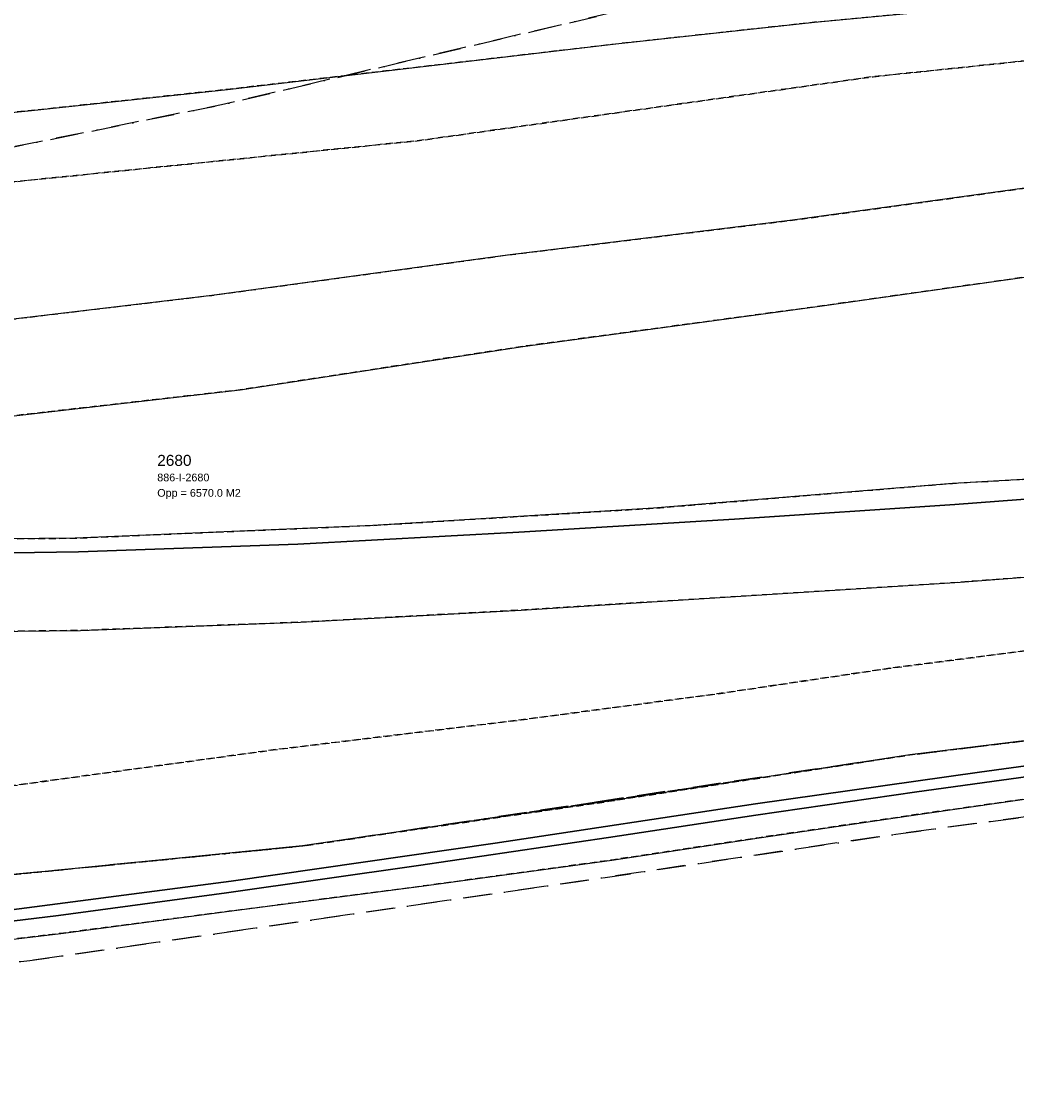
# Model space of a CAD drawing. Header units: millimetres. Extents: x 147731170 to 148246816, y 410327848 to 410827848.
# Tile 40 of 79: x 148017789 to 148062930, y 410369871 to 410418735. Entities that reach past the tile are written whole.
import ezdxf

# ---------------------------------------------------------------- set-up
doc = ezdxf.new("R2010")
doc.units = ezdxf.units.MM
doc.header["$LTSCALE"] = 100
doc.linetypes.add('BORDER', pattern=[44.45, 12.7, -6.35, 12.7, -6.35, 0, -6.35])
doc.linetypes.add('HIDDEN2', pattern=[4.7625, 3.175, -1.5875])
for name, color, linetype in [('BEGROEIDTERREINDEEL', 3, 'HIDDEN2'), ('KADASTRALE_CODE', 7, 'Continuous'), ('KADASTRALE_OPPERVLAK', 7, 'Continuous'), ('ONDERSTEUNENDWATERDEEL', 7, 'Continuous'), ('ONDERSTEUNENDWEGDEEL', 7, 'Continuous'), ('PERCEEL', 210, 'BORDER'), ('PERCEELNUMMER', 7, 'Continuous'), ('WATERDEEL', 5, 'Continuous'), ('WEGDEEL', 8, 'Continuous')]:
    doc.layers.add(name, color=color, linetype=linetype)
doc.styles.get("Standard").update_dxf_attribs({"font": 'arial.ttf'})

msp = doc.modelspace()

# ---------------------------------------------------------------- linework, layer by layer
at = {"layer": 'BEGROEIDTERREINDEEL', "flags": 128}
for points in [[(147735381, 410545230), (147737402, 410540473), (147738757, 410537116), (147754091, 410530497), (147780302, 410511850), (147802784, 410491180), (147828569, 410467313), (147853915, 410447717), (147856185, 410446839), (147858450, 410445947), (147860709, 410445040), (147862962, 410444118), (147865209, 410443182), (147867450, 410442232), (147869685, 410441267), (147873845, 410439509), (147888405, 410432337), (147893507, 410430415), (147907023, 410424650), (147928919, 410417327), (147945247, 410413917), (147957534, 410412132), (147968164, 410411064), (147980255, 410409995), (147992417, 410409772), (148004886, 410410141), (148016740, 410411393), (148035850, 410413335), (148056434, 410416233), (148068145, 410417454), (148079299, 410418073), (148097137, 410419086), (148110831, 410419377), (148123673, 410418517), (148134657, 410417168), (148142528, 410415758), (148156505, 410412170), (148167890, 410408899), (148171372, 410407661), (148178991, 410404707), (148179373, 410405520), (148179445, 410405482), (148179975, 410406547), (148178485, 410407367), (148177397, 410408029), (148176737, 410408396), (148175971, 410408746), (148173927, 410409513), (148168751, 410411408), (148161172, 410413858), (148152916, 410416138), (148144581, 410418082), (148135896, 410419638), (148127763, 410420772), (148118375, 410421655), (148109983, 410422082), (148101805, 410422115), (148093661, 410421787), (148085272, 410421323), (148076923, 410420723), (148074578, 410420629), (148071523, 410420356), (148062626, 410419540), (148053766, 410418703), (148044895, 410417732), (148036015, 410416692), (148027129, 410415656), (148018242, 410414696), (148009319, 410413803), (148000347, 410413178), (147991425, 410412887), (147982429, 410412990), (147973479, 410413423), (147964534, 410414214), (147955608, 410415321), (147946793, 410416771), (147938027, 410418632), (147929305, 410420729), (147920687, 410423195), (147912162, 410426034), (147903764, 410429122), (147895464, 410432540), (147887274, 410436272), (147879321, 410440348), (147876631, 410441423), (147873795, 410442229), (147870937, 410442860), (147867861, 410443746), (147864619, 410445378), (147856644, 410450561), (147848485, 410456335), (147840502, 410462419), (147833981, 410467856), (147826456, 410474563), (147819189, 410481435), (147813013, 410487394), (147806997, 410493332), (147799724, 410500254), (147792723, 410506702), (147785065, 410513231), (147781134, 410516321), (147777950, 410518777), (147775601, 410520454), (147774665, 410521122), (147765972, 410527127), (147758157, 410532501), (147749080, 410538768), (147745766, 410541052), (147743707, 410542559), (147742989, 410543164), (147741417, 410544490), (147738182, 410547396), (147733951, 410551198), (147732000, 410552953), (147731816, 410553119), (147731816, 410545701), (147732066, 410545420), (147732142, 410545320), (147732382, 410545164), (147731816, 410544714), (147731816, 410543639), (147732559, 410544205), (147733348, 410544806), (147733960, 410544132), (147735381, 410545230)], [(147731816, 410465515), (147818517, 410447750), (147831097, 410445198), (147840757, 410442871), (147850441, 410440431), (147859161, 410437428), (147870630, 410432552), (147882124, 410427022), (147893475, 410421629), (147905715, 410416718), (147917868, 410412505), (147926694, 410410032), (147934981, 410408295), (147946406, 410405640), (147952246, 410404385), (147962476, 410404031), (147975082, 410403104), (147987718, 410402896), (148000093, 410403306), (148013712, 410404795), (148026423, 410406310), (148039844, 410408140), (148052768, 410409719), (148066699, 410411641), (148080237, 410413300), (148094265, 410414846), (148106432, 410415850), (148120952, 410416085), (148133123, 410414956), (148146016, 410413032), (148156445, 410410560), (148167203, 410407479), (148178588, 410403871), (148178991, 410404707), (148171372, 410407661), (148167890, 410408899), (148156505, 410412170), (148142528, 410415758), (148134657, 410417168), (148123673, 410418517), (148110831, 410419377), (148097137, 410419086), (148079299, 410418073), (148068145, 410417454), (148056434, 410416233), (148035850, 410413335), (148016740, 410411393), (148004886, 410410141), (147992417, 410409772), (147980255, 410409995), (147968164, 410411064), (147957534, 410412132), (147945247, 410413917), (147928919, 410417327), (147907023, 410424650), (147893507, 410430415), (147888405, 410432337), (147873845, 410439509), (147869685, 410441267), (147867450, 410442232), (147865209, 410443182), (147862962, 410444118), (147860709, 410445040), (147858450, 410445947), (147856185, 410446839), (147853915, 410447717), (147849671, 410449313), (147845408, 410450858), (147841127, 410452352), (147836828, 410453795), (147832512, 410455186), (147828180, 410456525), (147823832, 410457812), (147794514, 410466115), (147773456, 410471529), (147747461, 410476448), (147731816, 410479427), (147731816, 410465515)], [(148161313, 410367011), (148171543, 410385063), (148162591, 410388491), (148155726, 410390301), (148145734, 410392243), (148138264, 410393595), (148129053, 410394881), (148113261, 410394854), (148099966, 410394195), (148085505, 410392847), (148073572, 410391501), (148057175, 410389390), (148049358, 410388230), (148040465, 410387051), (148029213, 410385687), (148015926, 410383863), (148003028, 410382705), (147988540, 410381945), (147974002, 410382080), (147963390, 410383870), (147951817, 410385220), (147938686, 410389007), (147922177, 410392937), (147910859, 410397148), (147897963, 410401525), (147884587, 410407160), (147868263, 410414929), (147860934, 410417946), (147854748, 410419883), (147843978, 410422939), (147833710, 410425387), (147830148, 410426236), (147822567, 410427036), (147731816, 410445624), (147731816, 410327848), (147731816, 410327848), (147731816, 410437191), (147732297, 410437087), (147791135, 410424568), (147803381, 410423049), (147832577, 410417924), (147840352, 410416864), (147852567, 410415261), (147857780, 410414025), (147860113, 410413035), (147870765, 410408308), (147882433, 410403898), (147897745, 410396712), (147907005, 410393308), (147908949, 410392594), (147921267, 410388157), (147935675, 410384728), (147949846, 410381407), (147955172, 410380357), (147961151, 410379178), (147974799, 410377685), (147987701, 410377437), (148004007, 410378272), (148016410, 410379932), (148030541, 410381328), (148044436, 410383354), (148058086, 410385458), (148072541, 410387227), (148086268, 410389301), (148099243, 410390704), (148113873, 410391629), (148128268, 410391398), (148135881, 410390164), (148141401, 410387561), (148146414, 410382697), (148151374, 410378310), (148156770, 410371632), (148161313, 410367011)], [(147835977, 410438639), (147835680, 410436900), (147833710, 410425387), (147843978, 410422939), (147854748, 410419883), (147860934, 410417946), (147868263, 410414929), (147884587, 410407160), (147897963, 410401525), (147910859, 410397148), (147922177, 410392937), (147938686, 410389007), (147951817, 410385220), (147963390, 410383870), (147974002, 410382080), (147988540, 410381945), (148003028, 410382705), (148015926, 410383863), (148029213, 410385687), (148040465, 410387051), (148049358, 410388230), (148057175, 410389390), (148073572, 410391501), (148064244, 410391890), (148077243, 410393044), (148088349, 410394159), (148100802, 410395455), (148114427, 410396245), (148125431, 410396168), (148138152, 410395239), (148150698, 410392709), (148161218, 410389704), (148171839, 410385627), (148172180, 410386735), (148169021, 410387960), (148159541, 410391167), (148149904, 410393745), (148140075, 410395713), (148130174, 410396978), (148120171, 410397648), (148110168, 410397649), (148100211, 410397076), (148090270, 410395996), (148080322, 410394877), (148070370, 410394062), (148060374, 410393296), (148050432, 410392661), (148040462, 410392033), (148030450, 410391481), (148020458, 410391106), (148010476, 410391002), (148000469, 410391070), (147990482, 410391528), (147980532, 410392572), (147970684, 410393884), (147960808, 410395622), (147950990, 410397690), (147941290, 410400108), (147931706, 410402942), (147922122, 410405776), (147912662, 410409079), (147903294, 410412579), (147894002, 410416358), (147884788, 410420258), (147875758, 410424524), (147866620, 410428624), (147857315, 410432247), (147847816, 410435458), (147838173, 410438148), (147835977, 410438639)], [(148174954, 410393687), (148172982, 410394597), (148173169, 410394944), (148174563, 410394311), (148176871, 410400050), (148176343, 410400338), (148176675, 410401075), (148166079, 410404346), (148155885, 410406895), (148144701, 410409324), (148133406, 410411088), (148119979, 410411879), (148107671, 410411897), (148094507, 410410761), (148081459, 410409372), (148067139, 410407676), (148054108, 410405831), (148040540, 410403994), (148027704, 410402023), (148013879, 410400440), (148001033, 410399138), (147987724, 410398586), (147976400, 410398603), (147970434, 410398731), (147963711, 410399114), (147963374, 410399133), (147963710, 410399088), (147970385, 410398201), (147977053, 410397140), (147985184, 410396373), (147994959, 410395719), (148007100, 410395180), (148020223, 410395292), (148033727, 410395871), (148046469, 410396649), (148060023, 410397780), (148071696, 410398446), (148082337, 410399724), (148093769, 410400859), (148105078, 410402219), (148116982, 410402095), (148129209, 410401671), (148140762, 410400229), (148153251, 410397702), (148163990, 410394198), (148170880, 410391672), (148172456, 410391676), (148173919, 410392339), (148174954, 410393687)], [(148019460, 410327848), (148086529, 410370780), (148086419, 410373225), (148086308, 410375736), (148085892, 410378145), (148084643, 410380439), (148082536, 410382867), (148079357, 410385586), (148074636, 410384967), (148066230, 410383868), (148058554, 410382775), (148051251, 410381703), (148044568, 410380689), (148035934, 410379500), (148027203, 410378362), (148019570, 410377360), (148011196, 410376360), (148004777, 410375769), (147997017, 410375296), (147990333, 410375135), (147984808, 410375118), (147978134, 410375401), (147973787, 410373647), (147971062, 410370501), (147969213, 410367419), (147969276, 410363513), (147969637, 410359866), (147968359, 410358365), (147966731, 410356843), (147970969, 410350079), (147974899, 410343805), (147982957, 410330943), (147980921, 410329437), (147972508, 410342285), (147949349, 410327848), (148019460, 410327848)]]:
    msp.add_lwpolyline(points, dxfattribs=at)
at = {"layer": 'ONDERSTEUNENDWATERDEEL', "flags": 128}
for points in [[(148113873, 410391629), (148099243, 410390704), (148086268, 410389301), (148072541, 410387227), (148058086, 410385458), (148044436, 410383354), (148030541, 410381328), (148016410, 410379932)], [(148015576, 410378199), (148027297, 410379728), (148039275, 410381453), (148051095, 410383232), (148061247, 410384682), (148074072, 410386436), (148084215, 410387758), (148097052, 410389305), (148107625, 410390127), (148115365, 410390306)], [(148112523, 410389699), (148106499, 410389566), (148101887, 410389259), (148095373, 410388609), (148089833, 410387957), (148082811, 410387075), (148074500, 410385989), (148066095, 410384850), (148058411, 410383780), (148051100, 410382727), (148044414, 410381715), (148035798, 410380435), (148027088, 410379194), (148019466, 410378178), (148011110, 410377164)], [(148011196, 410376360), (148019570, 410377360), (148027203, 410378362), (148035934, 410379500), (148044568, 410380689), (148051251, 410381703), (148058554, 410382775), (148066230, 410383868), (148074636, 410384967), (148079357, 410385586), (148082941, 410386056), (148089939, 410387079), (148095469, 410387729), (148101959, 410388359), (148106542, 410388652), (148111941, 410388966)]]:
    msp.add_lwpolyline(points, dxfattribs=at)
at = {"layer": 'ONDERSTEUNENDWEGDEEL', "flags": 128}
for points in [[(148178588, 410403871), (148167203, 410407479), (148156445, 410410560), (148146016, 410413032), (148133123, 410414956), (148120952, 410416085), (148106432, 410415850), (148094265, 410414846), (148080237, 410413300), (148066699, 410411641), (148052768, 410409719), (148039844, 410408140), (148026423, 410406310), (148013712, 410404795), (148000093, 410403306), (147987718, 410402896), (147975082, 410403104), (147962476, 410404031), (147952246, 410404385), (147946406, 410405640), (147934981, 410408295)], [(147927373, 410408841), (147945774, 410403758), (147953430, 410401643), (147963374, 410399133), (147963711, 410399114), (147970434, 410398731), (147976400, 410398603), (147987724, 410398586), (148001033, 410399138), (148013879, 410400440), (148027704, 410402023), (148040540, 410403994), (148054108, 410405831), (148067139, 410407676), (148081459, 410409372), (148094507, 410410761), (148107671, 410411897), (148119979, 410411879)], [(148116982, 410402095), (148105078, 410402219), (148093769, 410400859), (148082337, 410399724), (148071696, 410398446), (148060023, 410397780), (148046469, 410396649), (148033727, 410395871), (148020223, 410395292), (148007100, 410395180), (147994959, 410395719), (147985184, 410396373), (147977053, 410397140), (147970385, 410398201), (147963710, 410399088), (147963374, 410399133), (147953430, 410401643), (147945774, 410403758), (147927373, 410408841)], [(147932673, 410406237), (147942165, 410403582), (147951843, 410401096), (147961379, 410399101), (147971168, 410397357), (147980907, 410396047), (147990713, 410395072), (148000547, 410394638), (148010227, 410394512), (148010411, 410394520), (148020376, 410394674), (148030323, 410395028), (148040357, 410395560), (148050135, 410396152), (148060137, 410396818), (148070123, 410397572), (148080102, 410398441), (148089876, 410399509), (148099930, 410400579), (148110130, 410401197)]]:
    msp.add_lwpolyline(points, dxfattribs=at)
at = {"layer": 'PERCEEL', "flags": 128}
for points in [[(147731816, 410437295), (147791135, 410424568), (147803381, 410423049), (147819930, 410420049), (147832577, 410417924), (147849189, 410415808), (147857780, 410414025), (147860113, 410413035), (147874544, 410407128), (147875156, 410407068), (147900430, 410405926), (147925769, 410406005), (147930940, 410405289), (147935372, 410404676), (147947086, 410403055), (147980054, 410400702), (148002238, 410409968), (148026862, 410414957), (148052879, 410421091), (148073384, 410427073), (148076885, 410428229), (148091778, 410433044), (148094365, 410433304), (148095987, 410433166), (148097958, 410432560), (148099371, 410431496), (148101681, 410429517), (148104021, 410426235), (148104808, 410426670), (148091725, 410442423), (148088175, 410446635), (148081974, 410450796), (148075367, 410452017), (148057029, 410449449), (148035307, 410445877), (148011470, 410442892), (148008046, 410442461), (148004614, 410442099), (148001176, 410441807), (147997732, 410441584), (147994285, 410441432), (147990835, 410441350), (147987384, 410441236), (147983934, 410441340), (147980486, 410441523), (147977040, 410441721), (147973600, 410441989), (147957687, 410443757), (147954852, 410444171), (147952026, 410444648), (147949212, 410445188), (147946411, 410445790), (147943623, 410446454), (147940851, 410447180), (147938096, 410447967), (147930515, 410450111), (147927619, 410450951), (147924744, 410451860), (147921891, 410452839), (147919064, 410453886), (147916262, 410455002), (147913489, 410456184), (147910744, 410457434), (147908031, 410458750), (147899057, 410463195), (147895726, 410464989), (147892433, 410466851), (147889280, 410468722), (147887042, 410468695), (147864868, 410470702), (147833761, 410473437), (147820962, 410476194), (147825467, 410472089), (147731816, 410491811), (147731816, 410437295)], [(148122551, 410391809), (148129892, 410396468), (148104808, 410426670), (148104021, 410426235), (148101681, 410429517), (148099371, 410431496), (148097958, 410432560), (148095987, 410433166), (148094365, 410433304), (148091778, 410433044), (148076885, 410428229), (148073384, 410427073), (148052879, 410421091), (148026862, 410414957), (148002238, 410409968), (147980054, 410400702), (147947086, 410403055), (147935372, 410404676), (147930940, 410405289), (147925769, 410406005), (147900430, 410405926), (147875156, 410407068), (147874544, 410407128), (147882433, 410403898), (147893801, 410398563), (147897745, 410396712), (147921267, 410388157), (147926658, 410386889), (147949846, 410381407), (147961151, 410379178), (147974799, 410377685), (147987701, 410377437), (148004007, 410378272), (148016410, 410379932), (148030541, 410381328), (148058086, 410385458), (148072541, 410387227), (148091250, 410389916), (148113873, 410391629), (148122060, 410391498), (148122551, 410391809)], [(148122060, 410391498), (148113873, 410391629), (148091250, 410389916), (148072541, 410387227), (148058086, 410385458), (148030541, 410381328), (148016410, 410379932), (148004007, 410378272), (147987701, 410377437), (147974799, 410377685), (147961151, 410379178), (147949846, 410381407), (147926658, 410386889), (147921267, 410388157), (147897745, 410396712), (147893801, 410398563), (147882433, 410403898), (147874544, 410407128), (147861616, 410408385), (147869369, 410405315), (147898158, 410393282), (147904947, 410390406), (147905264, 410390588), (147908736, 410389211), (147912236, 410387905), (147915760, 410386670), (147919310, 410385506), (147922882, 410384414), (147926475, 410383395), (147930088, 410382448), (147933720, 410381574), (147937368, 410380774), (147941080, 410379903), (147944805, 410379095), (147948544, 410378350), (147952295, 410377668), (147952972, 410376588), (147969898, 410374639), (147981487, 410374028), (147992437, 410374114), (148002655, 410374653), (148018161, 410376127), (148043040, 410379716), (148057783, 410381909), (148087594, 410385901), (148102423, 410387524), (148114268, 410388124), (148116936, 410388246), (148122060, 410391498)], [(148021779, 410327848), (148116936, 410388246), (148114268, 410388124), (148102423, 410387524), (148087594, 410385901), (148057783, 410381909), (148043040, 410379716), (148018161, 410376127), (148002655, 410374653), (147992437, 410374114), (147981487, 410374028), (147969898, 410374639), (147952972, 410376588), (147972999, 410344627), (147946220, 410327848), (148021779, 410327848)]]:
    msp.add_lwpolyline(points, dxfattribs=at)
at = {"layer": 'WATERDEEL', "flags": 128}
for points in [[(148115365, 410390306), (148107625, 410390127), (148097052, 410389305), (148084215, 410387758), (148074072, 410386436), (148061247, 410384682), (148051095, 410383232), (148039275, 410381453), (148027297, 410379728), (148015576, 410378199)], [(148011110, 410377164), (148019466, 410378178), (148027088, 410379194), (148035798, 410380435), (148044414, 410381715), (148051100, 410382727), (148058411, 410383780), (148066095, 410384850), (148074500, 410385989), (148082811, 410387075), (148089833, 410387957), (148095373, 410388609), (148101887, 410389259), (148106499, 410389566), (148112523, 410389699)]]:
    msp.add_lwpolyline(points, dxfattribs=at)
at = {"layer": 'WEGDEEL', "flags": 128}
for points in [[(147938027, 410418632), (147946793, 410416771), (147955608, 410415321), (147964534, 410414214), (147973479, 410413423), (147982429, 410412990), (147991425, 410412887), (148000347, 410413178), (148009319, 410413803), (148018242, 410414696), (148027129, 410415656), (148036015, 410416692), (148044895, 410417732), (148053766, 410418703), (148062626, 410419540), (148071523, 410420356), (148074578, 410420629), (148076923, 410420723), (148085272, 410421323), (148093661, 410421787), (148101805, 410422115), (148109983, 410422082)], [(148110130, 410401197), (148099930, 410400579), (148089876, 410399509), (148080102, 410398441), (148070123, 410397572), (148060137, 410396818), (148050135, 410396152), (148040357, 410395560), (148030323, 410395028), (148020376, 410394674), (148010411, 410394520), (148010227, 410394512), (148000547, 410394638), (147990713, 410395072), (147980907, 410396047), (147971168, 410397357), (147961379, 410399101), (147951843, 410401096), (147942165, 410403582), (147932673, 410406237)], [(147931706, 410402942), (147941290, 410400108), (147950990, 410397690), (147960808, 410395622), (147970684, 410393884), (147980532, 410392572), (147990482, 410391528), (148000469, 410391070), (148010476, 410391002), (148020458, 410391106), (148030450, 410391481), (148040462, 410392033), (148050432, 410392661), (148060374, 410393296), (148070370, 410394062), (148080322, 410394877), (148090270, 410395996), (148100211, 410397076), (148110168, 410397649)]]:
    msp.add_lwpolyline(points, dxfattribs=at)

# ---------------------------------------------------------------- texts
at = {"layer": 'KADASTRALE_CODE'}
msp.add_text('886-I-2680', height=350, dxfattribs=at).set_placement((148023947, 410397873))
at = {"layer": 'KADASTRALE_OPPERVLAK'}
msp.add_text('Opp = 6570.0 M2', height=350, dxfattribs=at).set_placement((148023947, 410397173))
at = {"layer": 'PERCEELNUMMER'}
msp.add_text('2680', height=500, dxfattribs=at).set_placement((148023947, 410398573))

doc.saveas('drawing.dxf')
